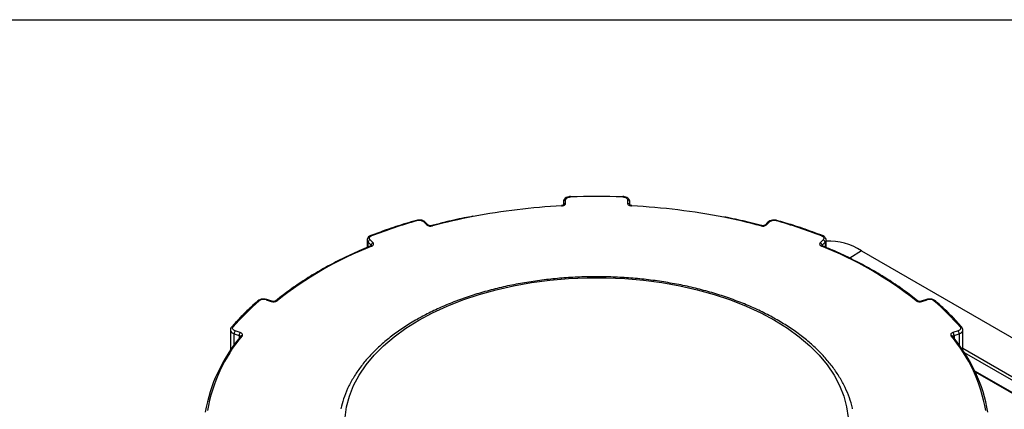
# Model space of a CAD drawing. Header units: inches. Extents: x 0 to 33, y 0 to 25.5.
# Tile 12 of 13: x 24.3 to 29.5, y 23.4 to 25.5. Entities that reach past the tile are written whole.
import ezdxf

# ---------------------------------------------------------------- set-up
doc = ezdxf.new("R2010")
doc.units = ezdxf.units.IN
doc.header["$LTSCALE"] = 3
doc.header["$MEASUREMENT"] = 0
doc.linetypes.add('SLD-Solid', pattern=[0])
doc.layers.add('SLD-DEFPOINTS', color=7, linetype='Continuous')

# ---------------------------------------------------------------- blocks, each defined once
blk = doc.blocks.new('Block2')
at = {"color": 7, "linetype": 'SLD-Solid', "lineweight": 18}
blk.add_line((33.0003, 25.5003), (0.0003, 25.5003), dxfattribs=at)

msp = doc.modelspace()

# ---------------------------------------------------------------- linework, layer by layer
at = {"color": 7, "linetype": 'SLD-Solid'}
msp.add_line((0.0003, 25.5003), (33.0003, 25.5003), dxfattribs=at)
for p, q in [((27.1541, 24.5294), (27.1541, 24.5126)), ((27.1659, 24.5208), (27.1659, 24.539)), ((27.4966, 24.539), (27.4966, 24.5208)), ((27.5084, 24.5128), (27.5084, 24.5294)), ((26.4083, 24.4218), (26.4241, 24.406)), ((26.4324, 24.4047), (26.4166, 24.4205)), ((26.4323, 24.4049), (26.4324, 24.4047)), ((28.2459, 24.4205), (28.2301, 24.4047)), ((28.2302, 24.4048), (28.2301, 24.4047)), ((28.2385, 24.406), (28.2543, 24.4218)), ((26.1064, 24.3247), (26.1064, 24.2855)), ((26.1117, 24.3133), (26.1275, 24.2975)), ((26.1117, 24.2877), (26.1117, 24.3133)), ((26.1377, 24.3106), (26.1219, 24.3263)), ((26.1275, 24.2975), (26.1275, 24.2942)), ((28.5407, 24.3263), (28.5249, 24.3106)), ((28.5351, 24.2975), (28.5509, 24.3133)), ((28.5351, 24.2975), (28.5351, 24.2944)), ((28.5362, 24.2939), (28.5363, 24.2938)), ((28.5509, 24.3133), (28.5509, 24.2877)), ((28.5561, 24.3241), (28.5562, 24.3247)), ((28.5562, 24.2855), (28.5562, 24.3247)), ((28.7455, 24.2682), (28.6825, 24.2286)), ((28.7455, 24.2682), (30.9281, 23.0082)), ((25.5673, 24.0062), (25.5946, 23.9971)), ((25.5984, 23.9986), (25.571, 24.0077)), ((29.0915, 24.0077), (29.0642, 23.9986)), ((29.0679, 23.9971), (29.0953, 24.0062)), ((25.3763, 23.845), (25.3763, 23.737)), ((25.396, 23.8253), (25.4234, 23.8162)), ((25.396, 23.7652), (25.396, 23.8253)), ((25.4293, 23.8317), (25.4019, 23.8408)), ((25.4234, 23.8162), (25.4234, 23.8014)), ((25.4297, 23.8118), (25.4297, 23.8119)), ((29.2329, 23.8119), (29.2329, 23.8119)), ((29.2606, 23.8408), (29.2333, 23.8317)), ((29.2392, 23.8162), (29.2665, 23.8253)), ((29.2392, 23.8162), (29.2392, 23.8014)), ((29.2665, 23.8253), (29.2665, 23.7652)), ((29.2862, 23.737), (29.2862, 23.845)), ((30.7538, 22.8988), (29.2862, 23.746)), ((29.2935, 23.7261), (30.7471, 22.8869)), ((30.7471, 22.8199), (29.3504, 23.6262)), ((29.3526, 23.6216), (30.7491, 22.8154))]:
    msp.add_line(p, q)
at = {"flags": 128}
for points in [[(27.1659, 24.539), (27.1664, 24.542), (27.1678, 24.5448), (27.1702, 24.5475), (27.1734, 24.5499), (27.1773, 24.5519), (27.1817, 24.5534), (27.1866, 24.5544), (27.1917, 24.5549)], [(27.4708, 24.5549), (27.476, 24.5544), (27.4808, 24.5534), (27.4853, 24.5519), (27.4892, 24.5499), (27.4923, 24.5475), (27.4947, 24.5448), (27.4961, 24.542), (27.4966, 24.539)], [(27.1444, 24.5072), (27.1442, 24.5083), (27.144, 24.509), (27.1438, 24.5093), (27.1438, 24.5093)], [(27.1444, 24.5072), (27.1487, 24.5076), (27.1528, 24.5085), (27.1565, 24.5099), (27.1597, 24.5116), (27.1624, 24.5136), (27.1643, 24.5158), (27.1655, 24.5182), (27.1659, 24.5208)], [(27.4966, 24.5208), (27.497, 24.5182), (27.4982, 24.5158), (27.5002, 24.5136), (27.5028, 24.5116), (27.506, 24.5099), (27.5098, 24.5085), (27.5138, 24.5076), (27.5181, 24.5072)], [(27.5181, 24.5072), (27.5183, 24.5083), (27.5185, 24.509), (27.5187, 24.5093), (27.5188, 24.5093)], [(26.4545, 24.4005), (26.4535, 24.4015), (26.4526, 24.4021), (26.4517, 24.4023), (26.4514, 24.4022)], [(28.2081, 24.4005), (28.209, 24.4015), (28.21, 24.4021), (28.2108, 24.4023), (28.2111, 24.4022)], [(26.1219, 24.3263), (26.1197, 24.3291), (26.1185, 24.332), (26.1182, 24.335), (26.1189, 24.3379), (26.1206, 24.3408), (26.1231, 24.3434), (26.1264, 24.3457), (26.1305, 24.3475)], [(28.5321, 24.3475), (28.5361, 24.3457), (28.5394, 24.3434), (28.542, 24.3408), (28.5436, 24.3379), (28.5443, 24.335), (28.544, 24.332), (28.5428, 24.3291), (28.5407, 24.3263)], [(26.1308, 24.2926), (26.1341, 24.2942), (26.1369, 24.2962), (26.139, 24.2984), (26.1403, 24.3008), (26.1408, 24.3033), (26.1406, 24.3058), (26.1395, 24.3083), (26.1377, 24.3106)], [(28.5249, 24.3106), (28.523, 24.3083), (28.522, 24.3058), (28.5217, 24.3033), (28.5222, 24.3008), (28.5236, 24.2984), (28.5257, 24.2962), (28.5284, 24.2942), (28.5317, 24.2926)], [(25.9892, 23.3782), (25.9967, 23.436), (26.0116, 23.4933), (26.034, 23.5499), (26.0636, 23.6053), (26.1003, 23.6592), (26.1439, 23.7115), (26.1941, 23.7617), (26.2506, 23.8096), (26.3133, 23.8549), (26.3816, 23.8974), (26.4552, 23.9369), (26.5337, 23.973), (26.6167, 24.0057), (26.7037, 24.0347), (26.7942, 24.0598), (26.8877, 24.081), (26.9837, 24.0981), (27.0816, 24.111), (27.1809, 24.1196), (27.2811, 24.124), (27.3815, 24.124), (27.4816, 24.1196), (27.581, 24.111), (27.6789, 24.0981), (27.7749, 24.081), (27.8684, 24.0598), (27.9588, 24.0347), (28.0458, 24.0057), (28.1288, 23.973), (28.2073, 23.9369), (28.281, 23.8974), (28.3493, 23.8549), (28.4119, 23.8096), (28.4685, 23.7617), (28.5187, 23.7115), (28.5623, 23.6592), (28.599, 23.6053), (28.6286, 23.5499), (28.6509, 23.4933), (28.6659, 23.436), (28.6734, 23.3782)], [(25.4019, 23.8408), (25.3977, 23.8426), (25.3941, 23.8447), (25.3913, 23.8472), (25.3893, 23.85), (25.3883, 23.8529), (25.3882, 23.8559), (25.3891, 23.8589), (25.391, 23.8617)], [(29.2716, 23.8617), (29.2734, 23.8589), (29.2743, 23.8559), (29.2743, 23.8529), (29.2732, 23.85), (29.2713, 23.8472), (29.2684, 23.8447), (29.2649, 23.8426), (29.2606, 23.8408)], [(25.4389, 23.8142), (25.4404, 23.8165), (25.441, 23.819), (25.4409, 23.8216), (25.44, 23.824), (25.4383, 23.8263), (25.4359, 23.8284), (25.4328, 23.8303), (25.4293, 23.8317)], [(29.2333, 23.8317), (29.2297, 23.8303), (29.2267, 23.8284), (29.2243, 23.8263), (29.2226, 23.824), (29.2216, 23.8216), (29.2215, 23.819), (29.2222, 23.8165), (29.2236, 23.8142)]]:
    msp.add_lwpolyline(points, dxfattribs=at)
for centre, radius, start, end in [((27.1879, 24.5552), 0.00385, 354.9157, 28.1416), ((27.3313, 20.8113), 3.7462, 87.8648, 92.1352), ((27.4747, 24.5552), 0.00385, 151.8593, 185.0837), ((27.3193, 21.0649), 3.4467, 92.909, 100.8073), ((27.1649, 24.5281), 0.0109, 84.8174, 173.6487), ((27.1649, 24.5099), 0.0109, 84.8174, 173.6487), ((27.4976, 24.5281), 0.0109, 6.3513, 95.1826), ((27.4975, 24.5096), 0.0112, 16.3431, 94.4401), ((27.3437, 21.0708), 3.4408, 78.824, 87.095), ((27.2634, 21.3688), 3.1378, 100.845, 104.9402), ((27.4011, 21.3767), 3.1296, 75.0567, 78.7678), ((27.1516, 21.6868), 2.8499, 105.8707, 110.9954), ((26.3693, 24.4265), 0.00336, 29.0928, 95.2117), ((26.3843, 24.3907), 0.0393, 52.3429, 107.8236), ((26.4114, 24.4145), 0.00794, 49.0422, 113.368), ((26.4272, 24.3987), 0.00799, 50.951, 113.2364), ((26.4446, 24.4326), 0.0336, 232.2701, 287.0118), ((28.2179, 24.4326), 0.0336, 252.9882, 307.7299), ((28.2353, 24.3987), 0.00798, 66.7407, 129.3775), ((28.2511, 24.4145), 0.00794, 66.632, 130.9578), ((28.2783, 24.3907), 0.0393, 72.1764, 127.6571), ((28.2933, 24.4265), 0.00336, 84.7886, 150.9072), ((27.511, 21.6868), 2.8499, 69.0046, 74.1293), ((26.1272, 24.3447), 0.00429, 40.6617, 103.3913), ((28.5353, 24.3447), 0.00429, 76.6071, 139.3385), ((26.8469, 22.4689), 1.9592, 111.4379, 128.5567), ((26.1225, 24.3252), 0.0161, 182.002, 227.8307), ((26.1266, 24.3121), 0.015, 108.3694, 175.4659), ((26.1275, 24.2895), 0.00449, 42.6536, 104.8366), ((26.1424, 24.2963), 0.015, 108.3694, 175.4659), ((26.1242, 24.2939), 0.00483, 2.2303, 47.7804), ((28.5201, 24.2963), 0.015, 4.5341, 71.6306), ((28.535, 24.2895), 0.00449, 75.1587, 137.347), ((27.8157, 22.4689), 1.9592, 51.4433, 68.5621), ((28.5383, 24.2939), 0.00482, 132.1907, 178.3956), ((28.5359, 24.3121), 0.015, 4.5341, 71.6306), ((28.54, 24.3253), 0.0162, 312.2749, 355.7988), ((28.5721, 23.9964), 0.3224, 57.4645, 92.8324), ((26.3954, 22.9967), 1.3255, 130.7271, 139.2667), ((25.5273, 23.9944), 0.00754, 64.3029, 126.2305), ((25.5538, 23.9678), 0.0406, 70.5724, 124.7915), ((25.5704, 24.004), 0.0038, 80.5072, 144.8237), ((25.6062, 24.0302), 0.0352, 250.7415, 303.7613), ((25.5977, 23.9948), 0.00382, 80.9644, 144.7496), ((25.6224, 23.9944), 0.00737, 63.1775, 123.381), ((29.0401, 23.9947), 0.00718, 54.5875, 117.636), ((29.0563, 24.0302), 0.0352, 236.2387, 289.2585), ((29.0648, 23.9949), 0.00381, 35.2017, 99.3359), ((29.0922, 24.004), 0.0038, 35.1821, 99.4573), ((29.1088, 23.9678), 0.0406, 55.2085, 109.4276), ((29.1353, 23.9946), 0.00739, 53.0787, 116.3956), ((28.2672, 22.9967), 1.3255, 40.7333, 49.2729), ((25.388, 23.8539), 0.00836, 69.039, 135.7063), ((29.2745, 23.8539), 0.00836, 44.3394, 110.958), ((26.0894, 23.2702), 0.848, 140.0963, 170.1068), ((25.4, 23.849), 0.024, 189.4026, 260.37), ((25.4205, 23.8249), 0.0245, 139.3605, 179.0461), ((25.4479, 23.8158), 0.0245, 139.3605, 179.0461), ((25.4217, 23.8084), 0.00796, 20.5406, 78.0229), ((25.4353, 23.8075), 0.00711, 142.4544, 181.2114), ((25.436, 23.8061), 0.00855, 70.0816, 137.7919), ((29.2266, 23.8061), 0.00856, 42.4769, 109.9012), ((28.5731, 23.2702), 0.848, 9.8932, 39.9037), ((29.2273, 23.8075), 0.00711, 358.7824, 37.837), ((29.2147, 23.8158), 0.0245, 0.9539, 40.6395), ((29.241, 23.8082), 0.00821, 102.9341, 158.5024), ((29.242, 23.8249), 0.0245, 0.9539, 40.6395), ((29.2625, 23.849), 0.0241, 279.6735, 350.274), ((26.0824, 23.2603), 0.8528, 140.0963, 170.1068), ((28.5802, 23.2603), 0.8528, 9.8932, 39.9037)]:
    msp.add_arc(centre, radius, start, end)
for points, knots in [([(27.1913, 24.557), (27.1884, 24.5568), (27.1806, 24.5562), (27.1691, 24.5522), (27.1597, 24.545), (27.1548, 24.5368), (27.1543, 24.5314), (27.1541, 24.5294)], [0, 0, 0, 0, 0.1524, 0.419674, 0.666553, 0.870345, 1, 1, 1, 1]), ([(27.5084, 24.5294), (27.5081, 24.5323), (27.5073, 24.5383), (27.5015, 24.5461), (27.4927, 24.5524), (27.4819, 24.5562), (27.4742, 24.5568), (27.4713, 24.557)], [0, 0, 0, 0, 0.186039, 0.374625, 0.587884, 0.841526, 1, 1, 1, 1]), ([(27.1544, 24.5126), (27.1544, 24.5126), (27.1545, 24.5128), (27.1535, 24.5118), (27.1511, 24.5107), (27.1477, 24.5097), (27.1451, 24.5094), (27.1438, 24.5093)], [0, 0, 0, 0, 0.124302, 0.335002, 0.551808, 0.784821, 1, 1, 1, 1]), ([(27.5187, 24.5093), (27.5173, 24.5095), (27.5144, 24.5097), (27.511, 24.5109), (27.5087, 24.512), (27.508, 24.5129), (27.5081, 24.5127), (27.5081, 24.5127)], [0, 0, 0, 0, 0.249112, 0.486403, 0.702397, 0.934657, 1, 1, 1, 1]), ([(26.6707, 24.4519), (26.6553, 24.4491), (26.6025, 24.4393), (26.5294, 24.4225), (26.4725, 24.4077), (26.4514, 24.4022)], [0, 0, 0, 0, 0.2060001, 0.7056989, 1, 1, 1, 1]), ([(28.2111, 24.4022), (28.1923, 24.4071), (28.1376, 24.4213), (28.0717, 24.4369), (28.0237, 24.4459), (28.0131, 24.4479)], [0, 0, 0, 0, 0.290626, 0.842745, 1, 1, 1, 1]), ([(26.369, 24.4298), (26.3502, 24.4243), (26.2957, 24.4084), (26.2142, 24.3818), (26.1534, 24.3591), (26.1262, 24.3489)], [0, 0, 0, 0, 0.2252974, 0.6533531, 1, 1, 1, 1]), ([(26.4166, 24.4205), (26.4146, 24.4223), (26.4094, 24.4267), (26.3979, 24.4309), (26.3831, 24.4327), (26.3736, 24.4308), (26.369, 24.4298)], [0, 0, 0, 0, 0.175689, 0.442882, 0.72709, 1, 1, 1, 1]), ([(26.4514, 24.4022), (26.4501, 24.4019), (26.4473, 24.4013), (26.4425, 24.4013), (26.438, 24.402), (26.4347, 24.4032), (26.433, 24.4042), (26.4326, 24.4046), (26.4324, 24.4047)], [0, 0, 0, 0, 0.181132, 0.375414, 0.574472, 0.744135, 0.899343, 1, 1, 1, 1]), ([(28.2301, 24.4047), (28.2298, 24.4045), (28.2293, 24.404), (28.2269, 24.4028), (28.2233, 24.4017), (28.2188, 24.4012), (28.2145, 24.4014), (28.2121, 24.402), (28.2111, 24.4022)], [0, 0, 0, 0, 0.153853, 0.312108, 0.48179, 0.668253, 0.865777, 1, 1, 1, 1]), ([(28.2936, 24.4298), (28.2908, 24.4305), (28.2835, 24.4322), (28.2703, 24.432), (28.2561, 24.4285), (28.2492, 24.4231), (28.2459, 24.4205)], [0, 0, 0, 0, 0.1632084, 0.4423551, 0.7283521, 1, 1, 1, 1]), ([(28.5363, 24.3489), (28.5187, 24.3556), (28.4675, 24.3749), (28.3869, 24.4023), (28.3224, 24.4213), (28.2936, 24.4298)], [0, 0, 0, 0, 0.225324, 0.653397, 1, 1, 1, 1]), ([(26.1262, 24.3489), (26.1237, 24.3478), (26.1174, 24.345), (26.1105, 24.3383), (26.1064, 24.3305), (26.1068, 24.326), (26.1069, 24.3246)], [0, 0, 0, 0, 0.234593, 0.58277, 0.875002, 1, 1, 1, 1]), ([(28.5561, 24.3238), (28.5561, 24.3239), (28.5569, 24.3271), (28.5546, 24.3336), (28.5493, 24.3415), (28.5425, 24.3463), (28.5377, 24.3483), (28.5363, 24.3489)], [0, 0, 0, 0, 0.007592, 0.297337, 0.568542, 0.875681, 1, 1, 1, 1]), ([(26.1264, 24.2939), (26.1096, 24.2869), (26.0608, 24.2667), (25.9831, 24.2309), (25.8948, 24.1856), (25.8112, 24.1375), (25.7323, 24.0867), (25.6684, 24.0407), (25.6318, 24.0114), (25.6183, 24.0005)], [0, 0, 0, 0, 0.086046, 0.249537, 0.413057, 0.576591, 0.740137, 0.903688, 1, 1, 1, 1]), ([(26.1294, 24.2957), (26.1294, 24.2956), (26.1293, 24.2955), (26.1279, 24.2945), (26.1267, 24.294), (26.1264, 24.2939)], [0, 0, 0, 0, 0.404046, 0.842327, 1, 1, 1, 1]), ([(28.5362, 24.2939), (28.5354, 24.2942), (28.5338, 24.295), (28.533, 24.2958), (28.5331, 24.2957), (28.5332, 24.2956)], [0, 0, 0, 0, 0.419288, 0.870182, 1, 1, 1, 1]), ([(29.0443, 24.0005), (29.0322, 24.0102), (28.9971, 24.0385), (28.935, 24.0834), (28.8565, 24.1344), (28.7731, 24.1827), (28.6852, 24.2282), (28.6057, 24.265), (28.555, 24.2861), (28.5362, 24.2939)], [0, 0, 0, 0, 0.0861, 0.249584, 0.413088, 0.5766, 0.740108, 0.903609, 1, 1, 1, 1]), ([(28.697, 23.4251), (28.6968, 23.4262), (28.6935, 23.4461), (28.6808, 23.4842), (28.6587, 23.5392), (28.6295, 23.593), (28.5942, 23.6455), (28.5527, 23.6965), (28.5052, 23.7456), (28.452, 23.7926), (28.3934, 23.8373), (28.3297, 23.8795), (28.2611, 23.9189), (28.1881, 23.9553), (28.1111, 23.9886), (28.0303, 24.0187), (27.9462, 24.0454), (27.8591, 24.0686), (27.7696, 24.0882), (27.678, 24.1041), (27.5848, 24.1163), (27.4904, 24.1246), (27.3952, 24.1291), (27.2997, 24.1298), (27.2044, 24.1266), (27.1097, 24.1195), (27.016, 24.1087), (26.9238, 24.094), (26.8336, 24.0757), (26.7457, 24.0537), (26.6605, 24.0282), (26.5786, 23.9993), (26.5002, 23.967), (26.4287, 23.9332), (26.3853, 23.909), (26.3651, 23.8978)], [0, 0, 0, 0, 0.001785, 0.032376, 0.063073, 0.093914, 0.12491, 0.156053, 0.187316, 0.21867, 0.250084, 0.281533, 0.312997, 0.34446, 0.375915, 0.407357, 0.438785, 0.470199, 0.5016, 0.53299, 0.56437, 0.595743, 0.627112, 0.658478, 0.689845, 0.721214, 0.752588, 0.78397, 0.815361, 0.846765, 0.878183, 0.909618, 0.941072, 0.972544, 1, 1, 1, 1]), ([(25.5228, 24.0005), (25.5113, 23.9903), (25.4777, 23.9607), (25.43, 23.9139), (25.3969, 23.8765), (25.382, 23.8597)], [0, 0, 0, 0, 0.225282, 0.653014, 1, 1, 1, 1]), ([(25.571, 24.0077), (25.5683, 24.0085), (25.5611, 24.0105), (25.5479, 24.0108), (25.5335, 24.0078), (25.5263, 24.0029), (25.5228, 24.0005)], [0, 0, 0, 0, 0.164472, 0.445506, 0.731357, 1, 1, 1, 1]), ([(25.6183, 24.0005), (25.6178, 24.0002), (25.617, 23.9995), (25.614, 23.9983), (25.6101, 23.9975), (25.6054, 23.9973), (25.6012, 23.9978), (25.5991, 23.9984), (25.5984, 23.9986)], [0, 0, 0, 0, 0.154776, 0.315976, 0.492559, 0.684639, 0.883826, 1, 1, 1, 1]), ([(29.0642, 23.9986), (29.0629, 23.9983), (29.0604, 23.9976), (29.0556, 23.9973), (29.051, 23.9977), (29.0473, 23.9988), (29.0451, 23.9998), (29.0445, 24.0003), (29.0443, 24.0005)], [0, 0, 0, 0, 0.180494, 0.371089, 0.57004, 0.74572, 0.905435, 1, 1, 1, 1]), ([(29.1397, 24.0005), (29.1375, 24.0021), (29.132, 24.0062), (29.12, 24.01), (29.1051, 24.0111), (29.096, 24.0088), (29.0915, 24.0077)], [0, 0, 0, 0, 0.174097, 0.448737, 0.734289, 1, 1, 1, 1]), ([(29.2805, 23.8597), (29.271, 23.8706), (29.2433, 23.9022), (29.197, 23.9495), (29.1574, 23.9847), (29.1397, 24.0005)], [0, 0, 0, 0, 0.22534, 0.652748, 1, 1, 1, 1]), ([(26.3651, 23.8978), (26.3532, 23.8907), (26.3187, 23.8704), (26.2653, 23.8346), (26.2068, 23.7896), (26.1538, 23.7422), (26.1064, 23.6926), (26.065, 23.641), (26.0299, 23.5878), (26.0012, 23.5332), (25.9792, 23.4791), (25.97, 23.4428), (25.9657, 23.4254)], [0, 0, 0, 0, 0.056104, 0.162511, 0.26896, 0.37537, 0.48167, 0.587768, 0.693554, 0.798912, 0.90375, 1, 1, 1, 1]), ([(25.382, 23.8597), (25.3803, 23.8574), (25.3771, 23.853), (25.3768, 23.8476), (25.3766, 23.8451)], [0, 0, 0, 0, 0.5366, 1, 1, 1, 1]), ([(29.2858, 23.845), (29.2859, 23.8461), (29.2863, 23.8504), (29.2838, 23.8555), (29.2812, 23.8588), (29.2805, 23.8597)], [0, 0, 0, 0, 0.220028, 0.7877349, 1, 1, 1, 1])]:
    msp.add_open_spline(points, degree=3, knots=knots)

# ---------------------------------------------------------------- block references
at = {"layer": 'SLD-DEFPOINTS'}
msp.add_blockref('Block2', (0, 0), dxfattribs=at)

doc.saveas('drawing.dxf')
